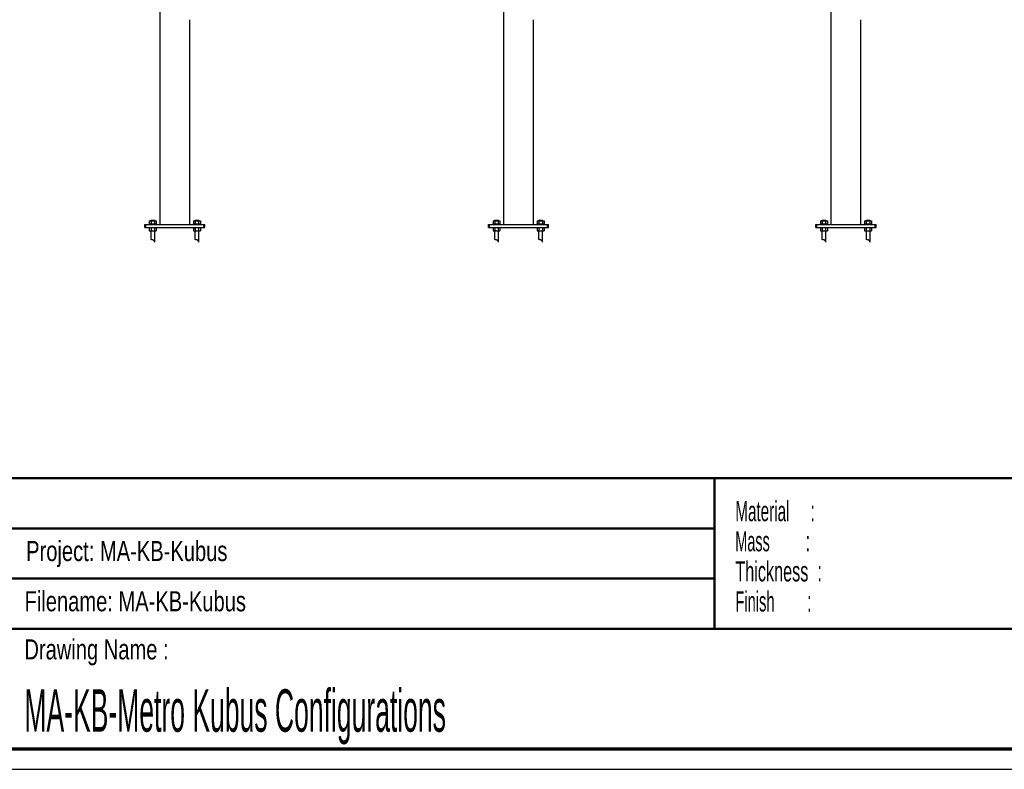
# Paper-space layout 'MA-KB-Metro Kubus Configurations' of a CAD drawing. Header units: millimetres. Extents: x 7 to 291, y 7 to 204.
# Tile 2 of 9: x 74 to 172, y 7 to 81. Entities that reach past the tile are written whole.
import ezdxf

# ---------------------------------------------------------------- set-up
doc = ezdxf.new("R2010")
doc.units = ezdxf.units.MM
for name, color, linetype in [('LAYER1', 7, 'Continuous'), ('LAYER2', 7, 'Continuous'), ('LOGO', 7, 'Continuous')]:
    doc.layers.add(name, color=color, linetype=linetype)
doc.styles.add('SLDTEXTSTYLE1', font='TXT', dxfattribs={"width": 0.75})
doc.styles.add('SLDTEXTSTYLE10', font='TXT', dxfattribs={"width": 0.467045})
doc.styles.add('SLDTEXTSTYLE5', font='TXT', dxfattribs={"width": 0.5675})
doc.styles.add('SLDTEXTSTYLE7', font='TXT', dxfattribs={"width": 0.605})
doc.styles.add('SLDTEXTSTYLE8', font='TXT', dxfattribs={"width": 0.549})
doc.styles.add('SLDTEXTSTYLE9', font='TXT', dxfattribs={"width": 0.5375})

# ---------------------------------------------------------------- blocks, each defined once
blk = doc.blocks.new('SW_NOTE_0_2')
at = {"layer": 'LOGO', "color": 0, "char_height": 2, "attachment_point": 1}
for s, insert, style in [('Material     :', (0, 2.578), 'SLDTEXTSTYLE5'), ('Mass         :', (0, -0.422), 'SLDTEXTSTYLE9'), ('Thickness  :', (0, -3.422), 'SLDTEXTSTYLE7'), ('Finish        :', (0, -6.422), 'SLDTEXTSTYLE8')]:
    blk.add_mtext(s, dxfattribs=dict(at, insert=insert, style=style))

psp = doc.layouts.new('MA-KB-Metro Kubus Configurations')

# ---------------------------------------------------------------- linework, layer by layer
at = {"color": 7, "linetype": 'Continuous', "lineweight": 25}
for p, q in [((155.182, 153.81), (155.182, 61.07)), ((88.277, 133.81), (88.277, 61.07)), ((122.545, 133.81), (122.545, 61.07)), ((91.277, 61.07), (91.277, 81.491)), ((125.545, 61.07), (125.545, 81.491)), ((158.182, 61.07), (158.182, 81.491)), ((86.777, 60.77), (86.777, 61.07)), ((86.777, 61.07), (86.877, 61.07)), ((86.877, 60.77), (86.877, 61.07)), ((86.877, 61.07), (92.677, 61.07)), ((87.207, 61.13), (87.207, 61.07)), ((87.207, 61.13), (87.577, 61.13)), ((87.23, 61.45), (87.23, 61.13)), ((87.23, 61.45), (87.403, 61.45)), ((87.417, 61.51), (87.377, 61.47)), ((87.377, 61.47), (87.377, 61.45)), ((87.577, 61.47), (87.377, 61.47)), ((87.403, 61.45), (87.403, 61.13)), ((87.403, 61.45), (87.75, 61.45)), ((87.417, 61.51), (87.577, 61.51)), ((87.577, 61.51), (87.737, 61.51)), ((87.777, 61.47), (87.577, 61.47)), ((87.577, 61.13), (87.947, 61.13)), ((87.777, 61.47), (87.737, 61.51)), ((87.75, 61.45), (87.75, 61.13)), ((87.75, 61.45), (87.923, 61.45)), ((87.777, 61.45), (87.777, 61.47)), ((87.923, 61.45), (87.923, 61.13)), ((87.947, 61.07), (87.947, 61.13)), ((91.607, 61.13), (91.607, 61.07)), ((91.607, 61.13), (91.977, 61.13)), ((91.63, 61.45), (91.63, 61.13)), ((91.63, 61.45), (91.803, 61.45)), ((91.817, 61.51), (91.777, 61.47)), ((91.777, 61.47), (91.777, 61.45)), ((91.977, 61.47), (91.777, 61.47)), ((91.803, 61.45), (91.803, 61.13)), ((91.803, 61.45), (92.15, 61.45)), ((91.817, 61.51), (91.977, 61.51)), ((91.977, 61.51), (92.137, 61.51)), ((92.177, 61.47), (91.977, 61.47)), ((91.977, 61.13), (92.347, 61.13)), ((92.177, 61.47), (92.137, 61.51)), ((92.15, 61.45), (92.15, 61.13)), ((92.15, 61.45), (92.323, 61.45)), ((92.177, 61.45), (92.177, 61.47)), ((92.323, 61.45), (92.323, 61.13)), ((92.347, 61.07), (92.347, 61.13)), ((92.677, 60.77), (92.677, 61.07)), ((92.677, 61.07), (92.777, 61.07)), ((92.777, 60.77), (92.777, 61.07)), ((121.045, 60.77), (121.045, 61.07)), ((121.045, 61.07), (121.145, 61.07)), ((121.145, 60.77), (121.145, 61.07)), ((121.145, 61.07), (126.945, 61.07)), ((121.475, 61.13), (121.475, 61.07)), ((121.475, 61.13), (121.845, 61.13)), ((121.499, 61.45), (121.499, 61.13)), ((121.499, 61.45), (121.672, 61.45)), ((121.685, 61.51), (121.645, 61.47)), ((121.645, 61.47), (121.645, 61.45)), ((121.845, 61.47), (121.645, 61.47)), ((121.672, 61.45), (121.672, 61.13)), ((121.672, 61.45), (122.018, 61.45)), ((121.685, 61.51), (121.845, 61.51)), ((121.845, 61.51), (122.005, 61.51)), ((122.045, 61.47), (121.845, 61.47)), ((121.845, 61.13), (122.215, 61.13)), ((122.045, 61.47), (122.005, 61.51)), ((122.018, 61.45), (122.018, 61.13)), ((122.018, 61.45), (122.192, 61.45)), ((122.045, 61.45), (122.045, 61.47)), ((122.192, 61.45), (122.192, 61.13)), ((122.215, 61.07), (122.215, 61.13)), ((125.875, 61.13), (125.875, 61.07)), ((125.875, 61.13), (126.245, 61.13)), ((125.899, 61.45), (125.899, 61.13)), ((125.899, 61.45), (126.072, 61.45)), ((126.085, 61.51), (126.045, 61.47)), ((126.045, 61.47), (126.045, 61.45)), ((126.245, 61.47), (126.045, 61.47)), ((126.072, 61.45), (126.072, 61.13)), ((126.072, 61.45), (126.418, 61.45)), ((126.085, 61.51), (126.245, 61.51)), ((126.245, 61.51), (126.405, 61.51)), ((126.445, 61.47), (126.245, 61.47)), ((126.245, 61.13), (126.615, 61.13)), ((126.445, 61.47), (126.405, 61.51)), ((126.418, 61.45), (126.418, 61.13)), ((126.418, 61.45), (126.592, 61.45)), ((126.445, 61.45), (126.445, 61.47)), ((126.592, 61.45), (126.592, 61.13)), ((126.615, 61.07), (126.615, 61.13)), ((126.945, 60.77), (126.945, 61.07)), ((126.945, 61.07), (127.045, 61.07)), ((127.045, 60.77), (127.045, 61.07)), ((153.682, 60.77), (153.682, 61.07)), ((153.682, 61.07), (153.782, 61.07)), ((153.782, 60.77), (153.782, 61.07)), ((153.782, 61.07), (159.582, 61.07)), ((154.112, 61.13), (154.112, 61.07)), ((154.112, 61.13), (154.482, 61.13)), ((154.136, 61.45), (154.136, 61.13)), ((154.136, 61.45), (154.309, 61.45)), ((154.322, 61.51), (154.282, 61.47)), ((154.282, 61.47), (154.282, 61.45)), ((154.482, 61.47), (154.282, 61.47)), ((154.309, 61.45), (154.309, 61.13)), ((154.309, 61.45), (154.655, 61.45)), ((154.322, 61.51), (154.482, 61.51)), ((154.482, 61.51), (154.642, 61.51)), ((154.682, 61.47), (154.482, 61.47)), ((154.482, 61.13), (154.852, 61.13)), ((154.682, 61.47), (154.642, 61.51)), ((154.655, 61.45), (154.655, 61.13)), ((154.655, 61.45), (154.828, 61.45)), ((154.682, 61.45), (154.682, 61.47)), ((154.828, 61.45), (154.828, 61.13)), ((154.852, 61.07), (154.852, 61.13)), ((158.512, 61.13), (158.512, 61.07)), ((158.512, 61.13), (158.882, 61.13)), ((158.536, 61.45), (158.536, 61.13)), ((158.536, 61.45), (158.709, 61.45)), ((158.722, 61.51), (158.682, 61.47)), ((158.682, 61.47), (158.682, 61.45)), ((158.882, 61.47), (158.682, 61.47)), ((158.709, 61.45), (158.709, 61.13)), ((158.709, 61.45), (159.055, 61.45)), ((158.722, 61.51), (158.882, 61.51)), ((158.882, 61.51), (159.042, 61.51)), ((159.082, 61.47), (158.882, 61.47)), ((158.882, 61.13), (159.252, 61.13)), ((159.082, 61.47), (159.042, 61.51)), ((159.055, 61.45), (159.055, 61.13)), ((159.055, 61.45), (159.228, 61.45)), ((159.082, 61.45), (159.082, 61.47)), ((159.228, 61.45), (159.228, 61.13)), ((159.252, 61.07), (159.252, 61.13)), ((159.582, 60.77), (159.582, 61.07)), ((159.582, 61.07), (159.682, 61.07)), ((159.682, 60.77), (159.682, 61.07)), ((86.777, 60.77), (86.877, 60.77)), ((86.877, 60.77), (92.677, 60.77)), ((87.23, 60.77), (87.23, 60.45)), ((87.23, 60.45), (87.403, 60.45)), ((87.377, 60.45), (87.377, 59.587)), ((87.403, 60.77), (87.403, 60.45)), ((87.403, 60.45), (87.75, 60.45)), ((87.75, 60.77), (87.75, 60.45)), ((87.75, 60.45), (87.923, 60.45)), ((87.777, 59.331), (87.777, 60.45)), ((87.923, 60.77), (87.923, 60.45)), ((91.63, 60.77), (91.63, 60.45)), ((91.63, 60.45), (91.803, 60.45)), ((91.777, 60.45), (91.777, 59.587)), ((91.803, 60.77), (91.803, 60.45)), ((91.803, 60.45), (92.15, 60.45)), ((92.15, 60.77), (92.15, 60.45)), ((92.15, 60.45), (92.323, 60.45)), ((92.177, 59.331), (92.177, 60.45)), ((92.323, 60.77), (92.323, 60.45)), ((92.677, 60.77), (92.777, 60.77)), ((121.045, 60.77), (121.145, 60.77)), ((121.145, 60.77), (126.945, 60.77)), ((121.499, 60.77), (121.499, 60.45)), ((121.499, 60.45), (121.672, 60.45)), ((121.645, 60.45), (121.645, 59.587)), ((121.672, 60.77), (121.672, 60.45)), ((121.672, 60.45), (122.018, 60.45)), ((122.018, 60.77), (122.018, 60.45)), ((122.018, 60.45), (122.192, 60.45)), ((122.045, 59.331), (122.045, 60.45)), ((122.192, 60.77), (122.192, 60.45)), ((125.899, 60.77), (125.899, 60.45)), ((125.899, 60.45), (126.072, 60.45)), ((126.045, 60.45), (126.045, 59.587)), ((126.072, 60.77), (126.072, 60.45)), ((126.072, 60.45), (126.418, 60.45)), ((126.418, 60.77), (126.418, 60.45)), ((126.418, 60.45), (126.592, 60.45)), ((126.445, 59.331), (126.445, 60.45)), ((126.592, 60.77), (126.592, 60.45)), ((126.945, 60.77), (127.045, 60.77)), ((153.682, 60.77), (153.782, 60.77)), ((153.782, 60.77), (159.582, 60.77)), ((154.136, 60.77), (154.136, 60.45)), ((154.136, 60.45), (154.309, 60.45)), ((154.282, 60.45), (154.282, 59.587)), ((154.309, 60.77), (154.309, 60.45)), ((154.309, 60.45), (154.655, 60.45)), ((154.655, 60.77), (154.655, 60.45)), ((154.655, 60.45), (154.828, 60.45)), ((154.682, 59.331), (154.682, 60.45)), ((154.828, 60.77), (154.828, 60.45)), ((158.536, 60.77), (158.536, 60.45)), ((158.536, 60.45), (158.709, 60.45)), ((158.682, 60.45), (158.682, 59.587)), ((158.709, 60.77), (158.709, 60.45)), ((158.709, 60.45), (159.055, 60.45)), ((159.055, 60.77), (159.055, 60.45)), ((159.055, 60.45), (159.228, 60.45)), ((159.082, 59.331), (159.082, 60.45)), ((159.228, 60.77), (159.228, 60.45)), ((159.582, 60.77), (159.682, 60.77))]:
    psp.add_line(p, q, dxfattribs=at)
for points, knots in [([(87.577, 59.542), (87.566, 59.545), (87.543, 59.551), (87.511, 59.559), (87.479, 59.565), (87.451, 59.571), (87.426, 59.576), (87.406, 59.58), (87.39, 59.584), (87.381, 59.587), (87.376, 59.588), (87.377, 59.587), (87.377, 59.587)], [0, 0, 0, 0, 0.107424, 0.217978, 0.325398, 0.435948, 0.543054, 0.653328, 0.759288, 0.868463, 0.971918, 1, 1, 1, 1]), ([(87.777, 59.331), (87.777, 59.331), (87.777, 59.331), (87.775, 59.336), (87.772, 59.346), (87.768, 59.359), (87.762, 59.375), (87.753, 59.396), (87.743, 59.416), (87.729, 59.44), (87.71, 59.466), (87.684, 59.491), (87.656, 59.511), (87.628, 59.524), (87.602, 59.535), (87.585, 59.54), (87.577, 59.542)], [0, 0, 0, 0, 0.0245764, 0.0743824, 0.1206122, 0.1679735, 0.2401924, 0.3130943, 0.3872701, 0.4618141, 0.5724219, 0.6854765, 0.773879, 0.8648213, 0.9318484, 1, 1, 1, 1]), ([(91.977, 59.542), (91.966, 59.545), (91.943, 59.551), (91.911, 59.559), (91.879, 59.565), (91.851, 59.571), (91.826, 59.576), (91.806, 59.58), (91.79, 59.584), (91.781, 59.587), (91.776, 59.588), (91.777, 59.587), (91.777, 59.587)], [0, 0, 0, 0, 0.107424, 0.217978, 0.325398, 0.435948, 0.543054, 0.653328, 0.759288, 0.868463, 0.971918, 1, 1, 1, 1]), ([(92.177, 59.331), (92.177, 59.331), (92.177, 59.331), (92.175, 59.336), (92.172, 59.346), (92.168, 59.359), (92.162, 59.375), (92.153, 59.396), (92.143, 59.416), (92.129, 59.44), (92.11, 59.466), (92.084, 59.491), (92.056, 59.511), (92.028, 59.524), (92.002, 59.535), (91.985, 59.54), (91.977, 59.542)], [0, 0, 0, 0, 0.0245764, 0.0743824, 0.1206122, 0.1679735, 0.2401924, 0.3130943, 0.3872701, 0.4618141, 0.5724219, 0.6854765, 0.773879, 0.8648213, 0.9318484, 1, 1, 1, 1]), ([(121.845, 59.542), (121.834, 59.545), (121.812, 59.551), (121.779, 59.559), (121.748, 59.565), (121.719, 59.571), (121.694, 59.576), (121.674, 59.58), (121.659, 59.584), (121.649, 59.587), (121.645, 59.588), (121.646, 59.587), (121.646, 59.587)], [0, 0, 0, 0, 0.107424, 0.217978, 0.325398, 0.435948, 0.543054, 0.653328, 0.759288, 0.868463, 0.971918, 1, 1, 1, 1]), ([(122.045, 59.331), (122.045, 59.331), (122.045, 59.331), (122.044, 59.336), (122.041, 59.346), (122.036, 59.359), (122.03, 59.375), (122.022, 59.396), (122.012, 59.416), (121.998, 59.44), (121.978, 59.466), (121.953, 59.491), (121.924, 59.511), (121.897, 59.524), (121.87, 59.535), (121.854, 59.54), (121.845, 59.542)], [0, 0, 0, 0, 0.0245764, 0.0743824, 0.1206122, 0.1679735, 0.2401924, 0.3130943, 0.3872701, 0.4618141, 0.5724219, 0.6854765, 0.773879, 0.8648213, 0.9318484, 1, 1, 1, 1]), ([(126.245, 59.542), (126.234, 59.545), (126.212, 59.551), (126.179, 59.559), (126.148, 59.565), (126.119, 59.571), (126.094, 59.576), (126.074, 59.58), (126.059, 59.584), (126.049, 59.587), (126.045, 59.588), (126.046, 59.587), (126.046, 59.587)], [0, 0, 0, 0, 0.107424, 0.217978, 0.325398, 0.435948, 0.543054, 0.653328, 0.759288, 0.868463, 0.971918, 1, 1, 1, 1]), ([(126.445, 59.331), (126.445, 59.331), (126.445, 59.331), (126.444, 59.336), (126.441, 59.346), (126.436, 59.359), (126.43, 59.375), (126.422, 59.396), (126.412, 59.416), (126.398, 59.44), (126.378, 59.466), (126.353, 59.491), (126.324, 59.511), (126.297, 59.524), (126.27, 59.535), (126.254, 59.54), (126.245, 59.542)], [0, 0, 0, 0, 0.0245764, 0.0743824, 0.1206122, 0.1679735, 0.2401924, 0.3130943, 0.3872701, 0.4618141, 0.5724219, 0.6854765, 0.773879, 0.8648213, 0.9318484, 1, 1, 1, 1]), ([(154.482, 59.542), (154.471, 59.545), (154.449, 59.551), (154.416, 59.559), (154.384, 59.565), (154.356, 59.571), (154.331, 59.576), (154.311, 59.58), (154.295, 59.584), (154.286, 59.587), (154.282, 59.588), (154.282, 59.587), (154.283, 59.587)], [0, 0, 0, 0, 0.107424, 0.217978, 0.325398, 0.435948, 0.543054, 0.653328, 0.759288, 0.868463, 0.971918, 1, 1, 1, 1]), ([(154.682, 59.331), (154.682, 59.331), (154.682, 59.331), (154.68, 59.336), (154.677, 59.346), (154.673, 59.359), (154.667, 59.375), (154.659, 59.396), (154.648, 59.416), (154.634, 59.44), (154.615, 59.466), (154.589, 59.491), (154.561, 59.511), (154.534, 59.524), (154.507, 59.535), (154.49, 59.54), (154.482, 59.542)], [0, 0, 0, 0, 0.0245764, 0.0743824, 0.1206122, 0.1679735, 0.2401924, 0.3130943, 0.3872701, 0.4618141, 0.5724219, 0.6854765, 0.773879, 0.8648213, 0.9318484, 1, 1, 1, 1]), ([(158.882, 59.542), (158.871, 59.545), (158.849, 59.551), (158.816, 59.559), (158.784, 59.565), (158.756, 59.571), (158.731, 59.576), (158.711, 59.58), (158.695, 59.584), (158.686, 59.587), (158.682, 59.588), (158.682, 59.587), (158.683, 59.587)], [0, 0, 0, 0, 0.107424, 0.217978, 0.325398, 0.435948, 0.543054, 0.653328, 0.759288, 0.868463, 0.971918, 1, 1, 1, 1]), ([(159.082, 59.331), (159.082, 59.331), (159.082, 59.331), (159.08, 59.336), (159.077, 59.346), (159.073, 59.359), (159.067, 59.375), (159.059, 59.396), (159.048, 59.416), (159.034, 59.44), (159.015, 59.466), (158.989, 59.491), (158.961, 59.511), (158.934, 59.524), (158.907, 59.535), (158.89, 59.54), (158.882, 59.542)], [0, 0, 0, 0, 0.0245764, 0.0743824, 0.1206122, 0.1679735, 0.2401924, 0.3130943, 0.3872701, 0.4618141, 0.5724219, 0.6854765, 0.773879, 0.8648213, 0.9318484, 1, 1, 1, 1])]:
    psp.add_open_spline(points, degree=3, knots=knots, dxfattribs=at)
at = {"layer": 'LAYER1', "lineweight": 50}
for p, q in [((8.57, 35.784), (288.57, 35.784)), ((143.57, 35.784), (143.57, 20.784)), ((38.57, 30.784), (143.57, 30.784)), ((38.57, 25.784), (143.57, 25.784)), ((8.57, 20.784), (288.57, 20.784))]:
    psp.add_line(p, q, dxfattribs=at)
at = {"layer": 'LAYER2', "lineweight": 70}
psp.add_line((288.57, 8.784), (8.57, 8.784), dxfattribs=at)
at = {"layer": 'LOGO'}
psp.add_line((6.57, 6.784), (290.57, 6.784), dxfattribs=at)

# ---------------------------------------------------------------- block references
at = {"layer": 'LOGO', "color": 218}
psp.add_blockref('SW_NOTE_0_2', (145.653, 30.931), dxfattribs=at)

# ---------------------------------------------------------------- texts
at = {"layer": 'LOGO', "char_height": 2, "attachment_point": 1, "style": 'SLDTEXTSTYLE1'}
for s, insert in [('Project: MA-KB-Kubus', (74.956, 29.538)), ('Filename: MA-KB-Kubus', (74.798, 24.531)), ('Drawing Name :', (74.78, 19.737))]:
    psp.add_mtext(s, dxfattribs=dict(at, insert=insert))
at = {"layer": 'LOGO', "color": 218, "insert": (74.78, 14.762), "char_height": 4.23333, "attachment_point": 1, "style": 'SLDTEXTSTYLE10'}
psp.add_mtext('MA-KB-Metro Kubus Configurations', dxfattribs=at)

doc.saveas('drawing.dxf')
